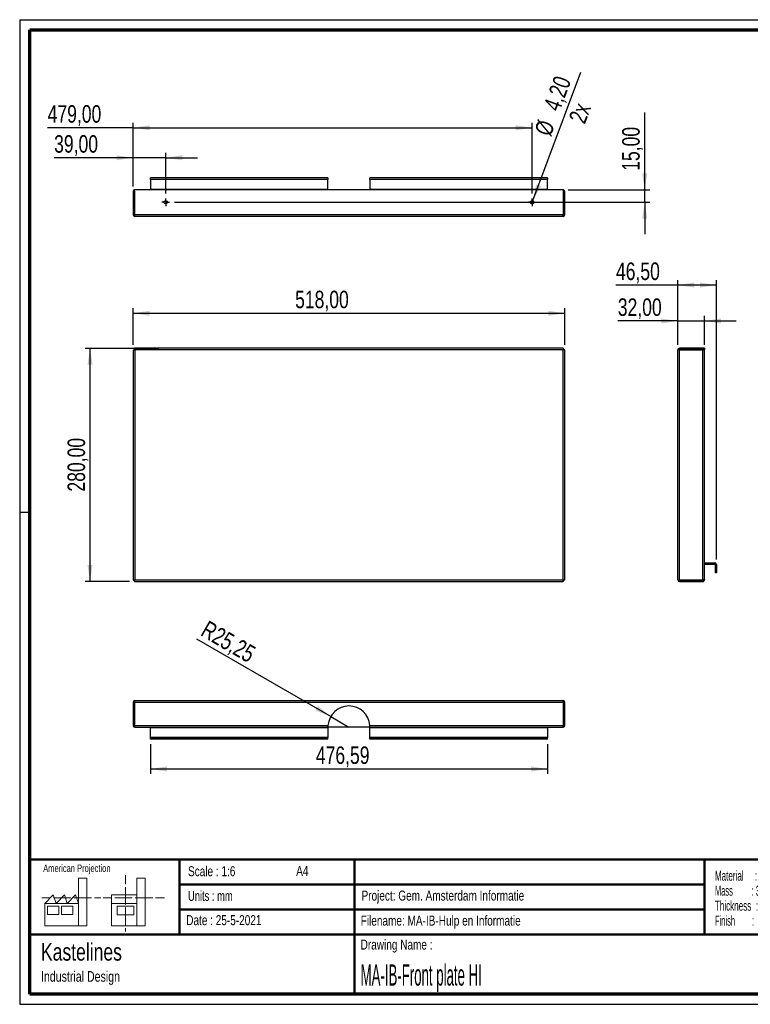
# Paper-space layout 'Sheet6(2)' of a CAD drawing. Header units: millimetres. Extents: x 7 to 291, y 7 to 204.
# Tile 1 of 2: x 7 to 153, y 7 to 204. Entities that reach past the tile are written whole.
import ezdxf

# ---------------------------------------------------------------- set-up
doc = ezdxf.new("R2010")
doc.units = ezdxf.units.MM
for name, color, linetype in [('BORDERS', 7, 'Continuous'), ('DRAWING', 7, 'Continuous'), ('TEXT_SHEET_FORMAT', 7, 'Continuous')]:
    doc.layers.add(name, color=color, linetype=linetype)
doc.styles.add('SLDTEXTSTYLE0', font='TXT', dxfattribs={"width": 0.7})
doc.styles.add('SLDTEXTSTYLE1', font='TXT', dxfattribs={"width": 0.75})
doc.styles.add('SLDTEXTSTYLE5', font='TXT', dxfattribs={"width": 0.605})
doc.styles.add('SLDTEXTSTYLE6', font='TXT', dxfattribs={"width": 0.549})
doc.styles.add('SLDTEXTSTYLE7', font='TXT', dxfattribs={"width": 0.467045})
doc.styles.add('SLDTEXTSTYLE8', font='TXT', dxfattribs={"width": 0.562222})
doc.dimstyles.new('SLDDIMSTYLE17', dxfattribs={"dimtxt": 3.5, "dimasz": 3.302, "dimexe": 0, "dimexo": 0.0625, "dimgap": 0.875, "dimtad": 1, "dimlfac": 6, "dimrnd": 1e-09, "dimzin": 12, "dimdsep": 46, "dimtxsty": 'SLDTEXTSTYLE1', "dimblk1": 'NONE', "dimsah": 1, "dimcen": 0, "dimadec": 0, "dimazin": 3, "dimtfac": 1, "dimtmove": 0, "dimatfit": 3, "dimldrblk": 'NONE', "dimfxl": 1, "dimfrac": 2, "dimtolj": 1, "dimtzin": 12, "dimarcsym": 0})
doc.dimstyles.new('SLDDIMSTYLE18', dxfattribs={"dimtxt": 3.5, "dimasz": 3.302, "dimexe": 0, "dimexo": 0.0625, "dimgap": 0.875, "dimtad": 1, "dimlfac": 6, "dimrnd": 1e-09, "dimzin": 12, "dimdsep": 46, "dimtxsty": 'SLDTEXTSTYLE1', "dimsah": 1, "dimcen": 0, "dimadec": 0, "dimazin": 3, "dimtfac": 1, "dimtofl": 0, "dimtmove": 0, "dimatfit": 3, "dimfxl": 1, "dimfrac": 2, "dimtolj": 1, "dimtzin": 12, "dimarcsym": 0})
doc.dimstyles.new('SLDDIMSTYLE2', dxfattribs={"dimtxt": 3.5, "dimasz": 3.302, "dimexe": 0, "dimexo": 0.0625, "dimgap": 0.875, "dimtad": 1, "dimlfac": 6, "dimrnd": 1e-09, "dimzin": 12, "dimdsep": 46, "dimtxsty": 'SLDTEXTSTYLE1', "dimsah": 1, "dimcen": 0.09, "dimadec": 0, "dimazin": 3, "dimtfac": 1, "dimtofl": 0, "dimtmove": 0, "dimatfit": 3, "dimfxl": 1, "dimfrac": 2, "dimtolj": 1, "dimtzin": 12, "dimarcsym": 0})
doc.dimstyles.new('SLDDIMSTYLE3', dxfattribs={"dimtxt": 3.5, "dimasz": 3.302, "dimexe": 0, "dimexo": 0.0625, "dimgap": 0.875, "dimtad": 1, "dimlfac": 6, "dimrnd": 1e-09, "dimzin": 12, "dimdsep": 46, "dimtxsty": 'SLDTEXTSTYLE1', "dimsah": 1, "dimcen": 0.09, "dimadec": 0, "dimazin": 3, "dimtfac": 1, "dimtmove": 0, "dimatfit": 0, "dimfxl": 1, "dimfrac": 2, "dimtolj": 1, "dimtzin": 12, "dimarcsym": 0})

# ---------------------------------------------------------------- blocks, each defined once
blk = doc.blocks.new('SW_NOTE_0_23')
at = {"layer": 'TEXT_SHEET_FORMAT', "color": 0, "char_height": 2, "attachment_point": 1}
for s, insert, style in [('Material     : 6061 Alloy', (0, 2.58), 'SLDTEXTSTYLE5'), ('Mass         : 343.55 grams', (0, -0.42), 'SLDTEXTSTYLE8'), ('Thickness  :', (0, -3.42), 'SLDTEXTSTYLE5'), ('Finish        :', (0, -6.42), 'SLDTEXTSTYLE6')]:
    blk.add_mtext(s, dxfattribs=dict(at, insert=insert, style=style))
blk = doc.blocks.new('SW_NOTE_0_24')
at = {"layer": 'DRAWING', "color": 0, "attachment_point": 1, "style": 'SLDTEXTSTYLE1'}
for s, insert, char_height in [('Kastelines', (0, 4.51), 3.5), ('Industrial Design', (0, -1.09), 2.1167)]:
    blk.add_mtext(s, dxfattribs=dict(at, insert=insert, char_height=char_height))
blk = doc.blocks.new('_D_48')
at = {"layer": 'DRAWING', "color": 7}
for p, q in [((34.43, 138.03), (19.65, 138.03)), ((20.65, 91.37), (20.65, 138.03)), ((28.55, 91.37), (19.65, 91.37))]:
    blk.add_line(p, q, dxfattribs=at)
for points in [[(20.65, 138.03), (20.14, 134.73), (21.16, 134.73)], [(20.65, 91.37), (21.16, 94.67), (20.14, 94.67)]]:
    blk.add_solid(points, dxfattribs=at)
at = {"layer": 'DRAWING', "color": 7, "insert": (16.14, 109.37), "char_height": 3.5, "attachment_point": 1, "rotation": 90, "style": 'SLDTEXTSTYLE1'}
blk.add_mtext('280,00', dxfattribs=at)
blk = doc.blocks.new('_D_49')
at = {"layer": 'DRAWING', "color": 7}
for p, q in [((29.28, 138.75), (29.28, 146.04)), ((115.61, 138.75), (115.61, 146.04)), ((29.28, 145.04), (115.61, 145.04))]:
    blk.add_line(p, q, dxfattribs=at)
for points in [[(29.28, 145.04), (32.58, 144.54), (32.58, 145.55)], [(115.61, 145.04), (112.31, 145.55), (112.31, 144.54)]]:
    blk.add_solid(points, dxfattribs=at)
at = {"layer": 'DRAWING', "color": 7, "insert": (61.67, 149.56), "char_height": 3.5, "attachment_point": 1, "style": 'SLDTEXTSTYLE1'}
blk.add_mtext('518,00', dxfattribs=at)
blk = doc.blocks.new('_D_50')
at = {"layer": 'DRAWING', "color": 7}
for p, q in [((138.21, 138.7), (138.21, 144.5)), ((143.55, 138.75), (143.55, 144.5)), ((138.21, 143.5), (126.23, 143.5)), ((138.21, 143.5), (143.55, 143.5)), ((143.55, 143.5), (149.9, 143.5))]:
    blk.add_line(p, q, dxfattribs=at)
for points in [[(138.21, 143.5), (134.91, 144.01), (134.91, 143)], [(143.55, 143.5), (146.85, 143), (146.85, 144.01)]]:
    blk.add_solid(points, dxfattribs=at)
at = {"layer": 'DRAWING', "color": 7, "insert": (126.23, 148.02), "char_height": 3.5, "attachment_point": 1, "style": 'SLDTEXTSTYLE1'}
blk.add_mtext('32,00', dxfattribs=at)
blk = doc.blocks.new('_D_51')
at = {"layer": 'DRAWING', "color": 7}
for p, q in [((138.21, 138.7), (138.21, 151.69)), ((145.96, 95.78), (145.96, 151.69)), ((138.21, 150.69), (125.86, 150.69)), ((145.96, 150.69), (138.21, 150.69))]:
    blk.add_line(p, q, dxfattribs=at)
for points in [[(138.21, 150.69), (141.52, 150.18), (141.52, 151.2)], [(145.96, 150.69), (142.66, 151.2), (142.66, 150.18)]]:
    blk.add_solid(points, dxfattribs=at)
at = {"layer": 'DRAWING', "color": 7, "insert": (125.86, 155.2), "char_height": 3.5, "attachment_point": 1, "style": 'SLDTEXTSTYLE1'}
blk.add_mtext('46,50', dxfattribs=at)
blk = doc.blocks.new('_D_52')
at = {"layer": 'DRAWING', "color": 7}
for p, q in [((29.28, 176.16), (13.46, 176.16)), ((29.28, 170.42), (29.28, 177.16)), ((35.78, 176.16), (29.28, 176.16)), ((35.78, 169.02), (35.78, 177.16)), ((35.78, 176.16), (42.13, 176.16))]:
    blk.add_line(p, q, dxfattribs=at)
for points in [[(29.28, 176.16), (25.97, 176.67), (25.97, 175.66)], [(35.78, 176.16), (39.08, 175.66), (39.08, 176.67)]]:
    blk.add_solid(points, dxfattribs=at)
at = {"layer": 'DRAWING', "color": 7, "insert": (13.46, 180.68), "char_height": 3.5, "attachment_point": 1, "style": 'SLDTEXTSTYLE1'}
blk.add_mtext('39,00', dxfattribs=at)
blk = doc.blocks.new('_D_53')
at = {"layer": 'DRAWING', "color": 7}
for p, q in [((29.28, 182.17), (12.16, 182.17)), ((29.28, 170.42), (29.28, 183.17)), ((29.28, 182.17), (109.11, 182.17)), ((109.11, 169.02), (109.11, 183.17))]:
    blk.add_line(p, q, dxfattribs=at)
for points in [[(29.28, 182.17), (32.58, 181.66), (32.58, 182.67)], [(109.11, 182.17), (105.81, 182.67), (105.81, 181.66)]]:
    blk.add_solid(points, dxfattribs=at)
at = {"layer": 'DRAWING', "color": 7, "insert": (12.16, 186.68), "char_height": 3.5, "attachment_point": 1, "style": 'SLDTEXTSTYLE1'}
blk.add_mtext('479,00', dxfattribs=at)
blk = doc.blocks.new('_D_54')
at = {"layer": 'DRAWING', "color": 7}
for p, q in [((131.61, 169.75), (131.61, 185.19)), ((116.33, 169.75), (132.61, 169.75)), ((131.61, 167.25), (131.61, 169.75)), ((37.54, 167.25), (132.61, 167.25)), ((131.61, 167.25), (131.61, 160.9))]:
    blk.add_line(p, q, dxfattribs=at)
for points in [[(131.61, 169.75), (132.12, 173.05), (131.1, 173.05)], [(131.61, 167.25), (131.1, 163.95), (132.12, 163.95)]]:
    blk.add_solid(points, dxfattribs=at)
at = {"layer": 'DRAWING', "color": 7, "insert": (127.1, 173.55), "char_height": 3.5, "attachment_point": 1, "rotation": 90, "style": 'SLDTEXTSTYLE1'}
blk.add_mtext('15,00', dxfattribs=at)
blk = doc.blocks.new('_D_55')
at = {"layer": 'DRAWING', "color": 7}
for q in [(118.84, 193.26), (108.99, 166.92)]:
    blk.add_line((109.23, 167.58), q, dxfattribs=at)
blk.add_solid([(109.23, 167.58), (110.86, 170.49), (109.91, 170.85)], dxfattribs=at)
at = {"layer": 'DRAWING', "color": 7, "char_height": 3.5, "attachment_point": 1, "rotation": 69.4815, "style": 'SLDTEXTSTYLE1'}
for s, insert in [('4,20', (111.27, 186.43)), ('2x', (116.34, 183.97)), ('%%c', (109.47, 181.47))]:
    blk.add_mtext(s, dxfattribs=dict(at, insert=insert))
blk = doc.blocks.new('_None')
blk = doc.blocks.new('SW_CENTERMARKSYMBOL_25')
at = {"layer": 'DRAWING', "color": 0}
for p, q in [((-0.42, 0), (-0.77, 0)), ((0, 0), (-0.42, 0)), ((0, 0.42), (0, 0.77)), ((0, 0), (0, 0.42)), ((0, 0), (0, -0.42)), ((0, 0), (0.42, 0)), ((0.42, 0), (0.77, 0)), ((0, -0.42), (0, -0.77))]:
    blk.add_line(p, q, dxfattribs=at)
blk = doc.blocks.new('SW_CENTERMARKSYMBOL_26')
at = {"layer": 'DRAWING', "color": 0}
for p, q in [((-0.42, 0), (-0.77, 0)), ((0, 0), (-0.42, 0)), ((0, 0.42), (0, 0.77)), ((0, 0), (0, 0.42)), ((0, 0), (0, -0.42)), ((0, 0), (0.42, 0)), ((0.42, 0), (0.77, 0)), ((0, -0.42), (0, -0.77))]:
    blk.add_line(p, q, dxfattribs=at)
blk = doc.blocks.new('_D_56')
at = {"layer": 'DRAWING', "color": 7}
for q in [(42.04, 79.82), (72.44, 62.26)]:
    blk.add_line((68.8, 64.37), q, dxfattribs=at)
blk.add_solid([(68.8, 64.37), (66.19, 66.46), (65.68, 65.58)], dxfattribs=at)
at = {"layer": 'DRAWING', "color": 7, "insert": (44.29, 83.71), "char_height": 3.5, "attachment_point": 1, "rotation": 330, "style": 'SLDTEXTSTYLE1'}
blk.add_mtext('R25,25', dxfattribs=at)
blk = doc.blocks.new('_D_57')
at = {"layer": 'DRAWING', "color": 7}
for p, q in [((32.73, 58.85), (32.73, 52.87)), ((112.16, 58.85), (112.16, 52.87)), ((32.73, 53.87), (112.16, 53.87))]:
    blk.add_line(p, q, dxfattribs=at)
for points in [[(32.73, 53.87), (36.03, 53.36), (36.03, 54.38)], [(112.16, 53.87), (108.86, 54.38), (108.86, 53.36)]]:
    blk.add_solid(points, dxfattribs=at)
at = {"layer": 'DRAWING', "color": 7, "insert": (65.82, 58.38), "char_height": 3.5, "attachment_point": 1, "style": 'SLDTEXTSTYLE1'}
blk.add_mtext('476,59', dxfattribs=at)

psp = doc.layouts.new('Sheet6(2)')

# ---------------------------------------------------------------- linework, layer by layer
at = {"color": 7, "linetype": 'Continuous', "lineweight": 25}
for p, q in [((32.7262, 171.8334), (32.7262, 172.1667)), ((68.2334, 172.1667), (32.7262, 172.1667)), ((32.7262, 171.8334), (32.7262, 169.8334)), ((68.2334, 171.8334), (32.7262, 171.8334)), ((68.2334, 172.1667), (68.2334, 171.8334)), ((68.2334, 169.8334), (68.2334, 171.8334)), ((112.1572, 172.1667), (76.65, 172.1667)), ((76.65, 171.8334), (76.65, 172.1667)), ((112.1572, 171.8334), (76.65, 171.8334)), ((76.65, 171.8334), (76.65, 169.8334)), ((112.1572, 172.1667), (112.1572, 171.8334)), ((112.1572, 169.8334), (112.1572, 171.8334)), ((29.5545, 164.75), (29.5545, 169.75)), ((115.3289, 169.75), (29.5545, 169.75)), ((68.2334, 169.8334), (32.7262, 169.8334)), ((32.7262, 169.75), (32.7262, 169.8334)), ((68.2334, 169.8334), (68.2334, 169.75)), ((112.1572, 169.8334), (76.65, 169.8334)), ((76.65, 169.749), (76.65, 169.8334)), ((112.1572, 169.8334), (112.1572, 169.75)), ((115.3289, 169.75), (115.3289, 164.75)), ((29.275, 169.4167), (29.275, 164.75)), ((29.525, 169.4167), (29.275, 169.4167)), ((29.525, 169.4167), (29.525, 164.75)), ((115.3584, 169.4167), (115.6084, 169.4167)), ((115.3584, 164.75), (115.3584, 169.4167)), ((115.6084, 164.75), (115.6084, 169.4167)), ((29.275, 164.75), (29.525, 164.75)), ((115.3289, 164.75), (29.5545, 164.75)), ((115.275, 164.4167), (29.6084, 164.4167)), ((115.6084, 164.75), (115.3584, 164.75)), ((29.6084, 137.6995), (29.5545, 138.0329)), ((115.3289, 138.0329), (29.5545, 138.0329)), ((29.5545, 138.0329), (29.5545, 137.7829)), ((115.3289, 138.0329), (115.275, 137.6995)), ((115.3289, 138.0329), (115.3289, 137.7829)), ((138.5478, 138.0329), (138.5478, 137.7829)), ((143.5478, 138.0329), (138.5478, 138.0329)), ((143.5478, 138.0329), (143.5478, 137.7829)), ((29.275, 137.7534), (29.275, 91.6457)), ((29.275, 137.7534), (29.6084, 137.6995)), ((29.275, 137.7534), (29.525, 137.7534)), ((29.525, 137.7534), (29.6084, 137.6995)), ((29.5735, 137.7534), (29.525, 137.7534)), ((29.6084, 137.6995), (29.5545, 137.7829)), ((29.6084, 137.6995), (29.6084, 91.6995)), ((115.275, 137.6995), (29.6084, 137.6995)), ((115.3289, 137.7829), (115.275, 137.6995)), ((115.275, 137.6995), (115.3584, 137.7534)), ((115.275, 137.6995), (115.6084, 137.7534)), ((115.275, 91.6995), (115.275, 137.6995)), ((115.3584, 137.7534), (115.3098, 137.7534)), ((115.6084, 137.7534), (115.3584, 137.7534)), ((115.6084, 91.6457), (115.6084, 137.7534)), ((138.2144, 91.6995), (138.2144, 137.6995)), ((143.5478, 137.7829), (138.5478, 137.7829)), ((138.5478, 91.6457), (138.5478, 137.7534)), ((138.5478, 137.7534), (143.2144, 137.7534)), ((143.2144, 137.7534), (143.5478, 137.7534)), ((143.2144, 91.6457), (143.2144, 137.7534)), ((143.5478, 91.8174), (143.5478, 137.7534)), ((143.6311, 94.8662), (143.6311, 95.1162)), ((143.6311, 95.1162), (145.6311, 95.1162)), ((143.6311, 94.8662), (145.6311, 94.8662)), ((145.6311, 94.8662), (145.6311, 95.1162)), ((145.7144, 94.7829), (145.9644, 94.7829)), ((145.7144, 94.7829), (145.7144, 93.1162)), ((145.9644, 94.7829), (145.9644, 93.1162)), ((145.9644, 93.1162), (145.7144, 93.1162)), ((29.6084, 91.6995), (29.275, 91.6457)), ((29.275, 91.6457), (29.525, 91.6457)), ((29.6084, 91.6995), (29.525, 91.6457)), ((29.5545, 91.6162), (29.6084, 91.6995)), ((29.5545, 91.3662), (29.6084, 91.6995)), ((29.5545, 91.3662), (29.5545, 91.6162)), ((29.5545, 91.3662), (115.3289, 91.3662)), ((29.6084, 91.6995), (115.275, 91.6995)), ((115.6084, 91.6457), (115.275, 91.6995)), ((115.3584, 91.6457), (115.275, 91.6995)), ((115.275, 91.6995), (115.3289, 91.6162)), ((115.275, 91.6995), (115.3289, 91.3662)), ((115.3289, 91.3662), (115.3289, 91.6162)), ((115.6084, 91.6457), (115.3584, 91.6457)), ((143.2144, 91.6457), (138.5478, 91.6457)), ((138.5478, 91.3662), (138.5478, 91.6162)), ((138.5478, 91.6162), (143.2144, 91.6162)), ((138.5478, 91.3662), (143.2144, 91.3662)), ((143.2144, 91.6162), (143.2144, 91.3662)), ((143.5478, 91.6995), (143.3721, 91.6995)), ((143.5478, 91.6995), (143.5478, 91.8174)), ((29.275, 67.2636), (29.525, 67.2636)), ((29.275, 67.2636), (29.275, 62.5969)), ((29.525, 67.2636), (29.525, 62.5969)), ((29.5545, 62.5969), (29.5545, 67.2636)), ((29.5545, 67.2636), (115.3289, 67.2636)), ((29.6084, 67.5969), (115.275, 67.5969)), ((115.3289, 67.2636), (115.3289, 62.5969)), ((115.6084, 67.2636), (115.3584, 67.2636)), ((115.3584, 62.5969), (115.3584, 67.2636)), ((115.6084, 62.5969), (115.6084, 67.2636)), ((29.525, 62.5969), (29.275, 62.5969)), ((29.5545, 62.5969), (68.2466, 62.5969)), ((29.6084, 62.2636), (29.5545, 62.2636)), ((29.6084, 62.2636), (29.6084, 62.4392)), ((29.6084, 62.2636), (29.7262, 62.2636)), ((29.7262, 62.2636), (68.2334, 62.2636)), ((32.7262, 62.2636), (32.7262, 62.1803)), ((32.7262, 62.1803), (68.2334, 62.1803)), ((32.7262, 60.1803), (32.7262, 62.1803)), ((68.2334, 62.1803), (68.2334, 62.2636)), ((76.65, 62.2636), (68.2334, 62.2636)), ((68.2334, 62.1803), (68.2334, 60.1803)), ((76.6368, 62.5969), (115.3289, 62.5969)), ((76.65, 62.2636), (115.1572, 62.2636)), ((76.65, 62.2636), (76.65, 62.1803)), ((76.65, 62.1803), (112.1572, 62.1803)), ((76.65, 60.1803), (76.65, 62.1803)), ((112.1572, 62.1803), (112.1572, 62.2636)), ((112.1572, 62.1803), (112.1572, 60.1803)), ((115.1572, 62.2636), (115.275, 62.2636)), ((115.275, 62.2636), (115.275, 62.4397)), ((115.3289, 62.2636), (115.275, 62.2636)), ((115.3584, 62.5969), (115.6084, 62.5969)), ((32.7262, 60.1803), (32.7262, 60.0969)), ((68.2334, 60.1803), (32.7262, 60.1803)), ((32.7262, 59.8469), (32.7262, 60.0969)), ((68.2334, 60.0969), (32.7262, 60.0969)), ((68.2334, 59.8469), (32.7262, 59.8469)), ((68.2334, 60.0969), (68.2334, 60.1803)), ((68.2334, 59.8469), (68.2334, 60.0969)), ((76.65, 60.1803), (76.65, 60.0969)), ((112.1572, 60.1803), (76.65, 60.1803)), ((76.65, 59.8469), (76.65, 60.0969)), ((112.1572, 60.0969), (76.65, 60.0969)), ((112.1572, 59.8469), (76.65, 59.8469)), ((112.1572, 60.0969), (112.1572, 60.1803)), ((112.1572, 59.8469), (112.1572, 60.0969))]:
    psp.add_line(p, q, dxfattribs=at)
at = {"color": 7, "linetype": 'Continuous', "lineweight": 25, "flags": 128}
psp.add_lwpolyline([(143.6311, 95.1162), (143.5661, 95.1098), (143.5478, 95.1056)], dxfattribs=at)
at = {"color": 7, "linetype": 'Continuous', "lineweight": 25}
for centre in [(35.775, 167.25), (109.1084, 167.25)]:
    psp.add_circle(centre, 0.35, dxfattribs=at)
for centre, radius, start, end in [((29.6084, 169.4167), 0.3333, 99.300455, 180), ((29.6084, 169.4167), 0.0833, 130.274224, 180), ((115.275, 169.4167), 0.3333, 360, 80.699545), ((115.275, 169.4167), 0.0833, 360, 49.725776), ((29.6084, 164.75), 0.3333, 180, 270), ((29.6084, 164.75), 0.0833, 180, 230.635108), ((115.275, 164.75), 0.3333, 270, 360), ((115.275, 164.75), 0.0833, 309.364892, 360), ((138.5478, 137.6995), 0.3333, 90, 180), ((138.5478, 137.6995), 0.0833, 90, 140.635108), ((143.6311, 94.7829), 0.0833, 90, 180), ((145.6311, 94.7829), 0.3333, 0, 90), ((145.6311, 94.7829), 0.0833, 360, 90), ((138.5478, 91.6995), 0.3333, 180, 270), ((138.5478, 91.6995), 0.0833, 219.364892, 270), ((29.6084, 67.2636), 0.3333, 90, 180), ((29.6084, 67.2636), 0.0833, 129.364892, 180), ((115.275, 67.2636), 0.3333, 0, 90), ((115.275, 67.2636), 0.0833, 0, 50.635108), ((72.4417, 62.2636), 4.2083, 4.543038, 175.456962)]:
    psp.add_arc(centre, radius, start, end, dxfattribs=at)
for centre, major_axis, start_param, end_param in [((29.6084, 164.75), (0, 0.3333), 1.57079633, 3.14159265), ((115.275, 164.75), (0, 0.3333), 3.14159265, 4.71238898), ((138.5478, 137.6995), (0.3333, 0), 1.57079633, 3.14159265), ((138.5478, 91.6995), (0.3333, 0), 3.14159265, 4.71238898), ((29.6084, 67.2636), (0, 0.3333), 0, 1.57079633), ((115.275, 67.2636), (0, 0.3333), 4.71238898, 6.28318531)]:
    psp.add_ellipse(centre, major_axis=major_axis, ratio=0.16161165, start_param=start_param, end_param=end_param, dxfattribs=at)
for points, knots in [([(143.5478, 91.8174), (143.5478, 91.8029), (143.5392, 91.7889), (143.514, 91.7673), (143.5038, 91.7602), (143.4797, 91.746), (143.4656, 91.7387), (143.4348, 91.7244), (143.418, 91.7173), (143.3818, 91.703), (143.3623, 91.6958), (143.302, 91.6744), (143.2585, 91.6601), (143.2144, 91.6457)], [0, 0, 0, 0, 0.25, 0.25, 0.375, 0.375, 0.5, 0.5, 0.625, 0.625, 0.75, 0.75, 1, 1, 1, 1]), ([(143.2144, 91.3662), (143.2585, 91.3662), (143.3014, 91.3748), (143.3622, 91.3999), (143.3813, 91.4102), (143.4175, 91.4343), (143.4346, 91.4483), (143.4655, 91.4792), (143.4793, 91.496), (143.5035, 91.5321), (143.514, 91.5517), (143.539, 91.612), (143.5478, 91.6555), (143.5478, 91.6995)], [0, 0, 0, 0, 0.25, 0.25, 0.375, 0.375, 0.5, 0.5, 0.625, 0.625, 0.75, 0.75, 1, 1, 1, 1]), ([(29.275, 62.5969), (29.275, 62.5529), (29.2836, 62.51), (29.3087, 62.4492), (29.319, 62.43), (29.3431, 62.3939), (29.3571, 62.3767), (29.388, 62.3459), (29.4048, 62.3321), (29.4409, 62.3079), (29.4605, 62.2974), (29.5208, 62.2724), (29.5643, 62.2636), (29.6084, 62.2636)], [0, 0, 0, 0, 0.25, 0.25, 0.375, 0.375, 0.5, 0.5, 0.625, 0.625, 0.75, 0.75, 1, 1, 1, 1]), ([(29.525, 62.5969), (29.5252, 62.5931), (29.5255, 62.5855), (29.5279, 62.5742), (29.5319, 62.5631), (29.5373, 62.5528), (29.5441, 62.5434), (29.5522, 62.535), (29.5614, 62.5278), (29.5708, 62.522), (29.5775, 62.5199), (29.5804, 62.519)], [0, 0, 0, 0, 0.1116283, 0.22403189, 0.33884939, 0.45451096, 0.5665688, 0.67941097, 0.79469609, 0.91083571, 1, 1, 1, 1]), ([(29.7262, 62.2636), (29.7118, 62.2636), (29.6977, 62.2722), (29.6761, 62.2973), (29.669, 62.3076), (29.6548, 62.3317), (29.6475, 62.3457), (29.6332, 62.3766), (29.6261, 62.3933), (29.6119, 62.4295), (29.6046, 62.4491), (29.5832, 62.5094), (29.5689, 62.5529), (29.5545, 62.5969)], [0, 0, 0, 0, 0.25, 0.25, 0.375, 0.375, 0.5, 0.5, 0.625, 0.625, 0.75, 0.75, 1, 1, 1, 1]), ([(68.2466, 62.5969), (68.2431, 62.553), (68.2404, 62.5106), (68.2374, 62.4496), (68.2366, 62.4304), (68.2353, 62.3942), (68.2349, 62.377), (68.2341, 62.3461), (68.2339, 62.3323), (68.2336, 62.308), (68.2335, 62.2975), (68.2333, 62.2724), (68.2334, 62.2636), (68.2334, 62.2636)], [0, 0, 0, 0, 0.25, 0.25, 0.375, 0.375, 0.5, 0.5, 0.625, 0.625, 0.75, 0.75, 1, 1, 1, 1]), ([(76.65, 62.2636), (76.65, 62.2636), (76.65, 62.272), (76.6499, 62.2972), (76.6498, 62.3075), (76.6495, 62.3316), (76.6492, 62.3456), (76.6485, 62.3766), (76.6481, 62.3933), (76.6468, 62.4296), (76.646, 62.4491), (76.643, 62.5094), (76.6403, 62.553), (76.6368, 62.5969)], [0, 0, 0, 0, 0.25, 0.25, 0.375, 0.375, 0.5, 0.5, 0.625, 0.625, 0.75, 0.75, 1, 1, 1, 1]), ([(115.3289, 62.5969), (115.3145, 62.5529), (115.3004, 62.51), (115.2788, 62.4492), (115.2717, 62.43), (115.2575, 62.3939), (115.2502, 62.3767), (115.2359, 62.3459), (115.2288, 62.3321), (115.2145, 62.3079), (115.2073, 62.2974), (115.1859, 62.2724), (115.1716, 62.2636), (115.1572, 62.2636)], [0, 0, 0, 0, 0.25, 0.25, 0.375, 0.375, 0.5, 0.5, 0.625, 0.625, 0.75, 0.75, 1, 1, 1, 1]), ([(115.275, 62.2636), (115.319, 62.2636), (115.362, 62.2722), (115.4228, 62.2973), (115.4419, 62.3076), (115.4781, 62.3317), (115.4952, 62.3457), (115.5261, 62.3766), (115.5399, 62.3933), (115.5641, 62.4295), (115.5746, 62.4491), (115.5996, 62.5094), (115.6084, 62.5529), (115.6084, 62.5969)], [0, 0, 0, 0, 0.25, 0.25, 0.375, 0.375, 0.5, 0.5, 0.625, 0.625, 0.75, 0.75, 1, 1, 1, 1])]:
    psp.add_open_spline(points, degree=3, knots=knots, dxfattribs=at)
at = {"layer": 'BORDERS', "lineweight": 70}
for p, q in [((8.5696, 8.7839), (8.5696, 201.7839)), ((8.5696, 201.7839), (288.5696, 201.7839)), ((288.5696, 8.7839), (8.5696, 8.7839))]:
    psp.add_line(p, q, dxfattribs=at)
at = {"layer": 'BORDERS', "lineweight": 50}
for p, q in [((8.5696, 35.7839), (288.5696, 35.7839)), ((38.5696, 35.7839), (38.5696, 20.7839)), ((73.5696, 35.7839), (73.5696, 8.7839)), ((143.5696, 35.7839), (143.5696, 20.7839)), ((38.5696, 30.7839), (143.5696, 30.7839)), ((38.5696, 25.7839), (143.5696, 25.7839)), ((8.5696, 20.7839), (288.5696, 20.7839))]:
    psp.add_line(p, q, dxfattribs=at)
at = {"layer": 'TEXT_SHEET_FORMAT'}
for p, q in [((6.5696, 203.7839), (290.5696, 203.7839)), ((6.5696, 203.7839), (6.5696, 6.7839)), ((6.5696, 105.2839), (8.6215, 105.2839)), ((6.5696, 6.7839), (290.5696, 6.7839))]:
    psp.add_line(p, q, dxfattribs=at)
at = {"layer": 'TEXT_SHEET_FORMAT', "color": 7, "linetype": 'Continuous', "lineweight": 18}
for p, q in [((18.3208, 26.9711), (18.3208, 32.0361)), ((18.3208, 32.0361), (20.0027, 32.0361)), ((20.0027, 32.0361), (20.0027, 22.4704)), ((27.7328, 32.596), (27.7328, 30.8389)), ((31.6542, 32.0317), (29.9723, 32.0317)), ((29.9723, 32.0317), (29.9723, 22.466)), ((31.6542, 26.9668), (31.6542, 32.0317)), ((27.7328, 30.2516), (27.7328, 28.4899)), ((10.9809, 28.0997), (12.736, 28.0997)), ((11.5933, 26.9711), (13.2752, 28.6594)), ((13.2752, 28.6594), (13.8375, 26.9711)), ((13.321, 28.0997), (15.076, 28.0997)), ((13.8375, 26.9711), (15.5194, 28.6594)), ((15.076, 28.0997), (16.8309, 28.0997)), ((15.5194, 28.6594), (16.0814, 26.9711)), ((16.0814, 26.9711), (17.7632, 28.6594)), ((17.4159, 28.0997), (19.1711, 28.0997)), ((17.7632, 28.6594), (18.3208, 26.9711)), ((19.1711, 28.0997), (20.926, 28.0997)), ((21.511, 28.0997), (22.8089, 28.0997)), ((23.2447, 28.0953), (24.9952, 28.0953)), ((24.9266, 28.655), (24.9266, 26.9668)), ((24.9266, 28.655), (29.9723, 28.655)), ((25.5802, 28.0953), (27.3352, 28.0953)), ((27.3352, 28.0953), (29.0902, 28.0953)), ((27.7328, 28.4899), (27.7328, 26.7282)), ((29.6752, 28.0953), (31.4303, 28.0953)), ((31.4303, 28.0953), (33.1853, 28.0953)), ((33.7703, 28.0953), (35.5252, 28.0953)), ((18.3208, 26.9711), (11.5933, 26.9711)), ((11.5933, 26.9711), (11.5933, 22.4704)), ((12.1556, 26.4115), (14.3995, 26.4115)), ((12.1556, 24.7231), (12.1556, 26.4115)), ((14.3995, 26.4115), (14.3995, 24.7231)), ((14.957, 26.4115), (17.2012, 26.4115)), ((14.957, 24.7231), (14.957, 26.4115)), ((17.2012, 26.4115), (17.2012, 24.7231)), ((18.3208, 26.9711), (18.3208, 22.4704)), ((24.9266, 26.9668), (29.9723, 26.9668)), ((24.9266, 26.9668), (24.9266, 22.466)), ((26.0509, 26.4071), (29.4147, 26.4071)), ((26.0509, 24.7187), (26.0509, 26.4071)), ((27.7328, 26.1409), (27.7328, 24.3793)), ((29.4147, 26.4071), (29.4147, 24.7187)), ((31.6542, 26.9668), (31.6542, 22.466)), ((14.3995, 24.7231), (12.1556, 24.7231)), ((17.2012, 24.7231), (14.957, 24.7231)), ((29.4147, 24.7187), (26.0509, 24.7187)), ((27.7328, 24.3793), (27.7328, 22.6175)), ((11.5933, 22.4704), (18.3208, 22.4704)), ((18.3208, 22.4704), (20.0027, 22.4704)), ((24.9266, 22.466), (31.6542, 22.466)), ((27.7328, 22.0302), (27.7328, 21.342))]:
    psp.add_line(p, q, dxfattribs=at)

# ---------------------------------------------------------------- block references
at = {"layer": 'DRAWING', "color": 7}
for name, p in [('SW_CENTERMARKSYMBOL_25', (35.775, 167.25)), ('SW_CENTERMARKSYMBOL_26', (109.1084, 167.25))]:
    psp.add_blockref(name, p, dxfattribs=at)
at = {"layer": 'DRAWING'}
psp.add_blockref('SW_NOTE_0_24', (10.8265, 14.511), dxfattribs=at)
at = {"layer": 'TEXT_SHEET_FORMAT', "color": 218}
psp.add_blockref('SW_NOTE_0_23', (145.6526, 30.9309), dxfattribs=at)

# ---------------------------------------------------------------- texts
at = {"layer": 'TEXT_SHEET_FORMAT', "attachment_point": 1}
for s, insert, char_height, style in [('American Projection', (11.2772, 34.7557), 1.5, 'SLDTEXTSTYLE1'), ('Scale : 1:6', (40.2454, 34.4082), 2, 'SLDTEXTSTYLE1'), ('A4', (61.8906, 34.4862), 2, 'SLDTEXTSTYLE1'), ('Units : mm', (40.2393, 29.4761), 2, 'SLDTEXTSTYLE0'), ('Project: Gem. Amsterdam Informatie', (74.9564, 29.538), 2, 'SLDTEXTSTYLE1'), ('Date : 25-5-2021', (39.8865, 24.6218), 2, 'SLDTEXTSTYLE1'), ('Filename: MA-IB-Hulp en Informatie', (74.7977, 24.5313), 2, 'SLDTEXTSTYLE1'), ('Drawing Name :', (74.7803, 19.7365), 2, 'SLDTEXTSTYLE1')]:
    psp.add_mtext(s, dxfattribs=dict(at, insert=insert, char_height=char_height, style=style))
at = {"layer": 'TEXT_SHEET_FORMAT', "color": 218, "insert": (74.7803, 14.7617), "char_height": 4.233333, "attachment_point": 1, "style": 'SLDTEXTSTYLE7'}
psp.add_mtext('MA-IB-Front plate HI', dxfattribs=at)

# ---------------------------------------------------------------- dimensions: what is measured, and where the dimension line sits
at = {"layer": 'DRAWING', "color": 7}
dim = psp.add_diameter_dim_2p(p1=(108.9857, 166.9222), p2=(109.231, 167.5778), dimstyle='SLDDIMSTYLE17', dxfattribs=at)
dim.commit()
dim.dimension.update_dxf_attribs({"geometry": '_D_55', "text_midpoint": (116.3323, 186.5523), "dimtype": 163})
for base, p1, p2, angle, dimstyle, picture, middle in [((131.6084, 169.75), (36.5417, 167.25), (115.3289, 169.75), 90, 'SLDDIMSTYLE3', '_D_54', (131.6084, 179.3672)), ((109.1084, 182.1667), (29.275, 169.4167), (109.1084, 168.0167), 0, 'SLDDIMSTYLE2', '_D_53', (19.275, 182.1667)), ((29.275, 176.1633), (35.775, 168.0167), (29.275, 169.4167), 0, 'SLDDIMSTYLE3', '_D_52', (19.275, 176.1633)), ((20.649, 138.0329), (29.5545, 91.3662), (35.425, 138.0329), 90, 'SLDDIMSTYLE2', '_D_48', (20.649, 116.4831))]:
    dim = psp.add_linear_dim(base=base, p1=p1, p2=p2, angle=angle, dimstyle=dimstyle, dxfattribs=at)
    dim.commit()
    dim.dimension.update_dxf_attribs({"geometry": picture, "text_midpoint": middle, "dimtype": 160})
for base, p1, p2, dimstyle, picture, middle in [((138.2144, 150.6916), (145.9644, 94.7829), (138.2144, 137.6995), 'SLDDIMSTYLE2', '_D_51', (131.6772, 150.6916)), ((115.6084, 145.0443), (29.275, 137.7534), (115.6084, 137.7534), 'SLDDIMSTYLE2', '_D_49', (68.7825, 145.0443)), ((143.5478, 143.5036), (138.2144, 137.6995), (143.5478, 137.7534), 'SLDDIMSTYLE3', '_D_50', (132.0481, 143.5036)), ((112.1572, 53.8696), (32.7262, 59.8469), (112.1572, 59.8469), 'SLDDIMSTYLE2', '_D_57', (72.9354, 53.8696))]:
    dim = psp.add_linear_dim(base=base, p1=p1, p2=p2, dimstyle=dimstyle, dxfattribs=at)
    dim.commit()
    dim.dimension.update_dxf_attribs({"geometry": picture, "text_midpoint": middle, "dimtype": 160})
dim = psp.add_radius_dim(center=(72.4417, 62.2636), mpoint=(68.7972, 64.3678), dimstyle='SLDDIMSTYLE18', dxfattribs=at)
dim.commit()
dim.dimension.update_dxf_attribs({"geometry": '_D_56', "text_midpoint": (48.1875, 76.2668), "dimtype": 164})

doc.saveas('drawing.dxf')
